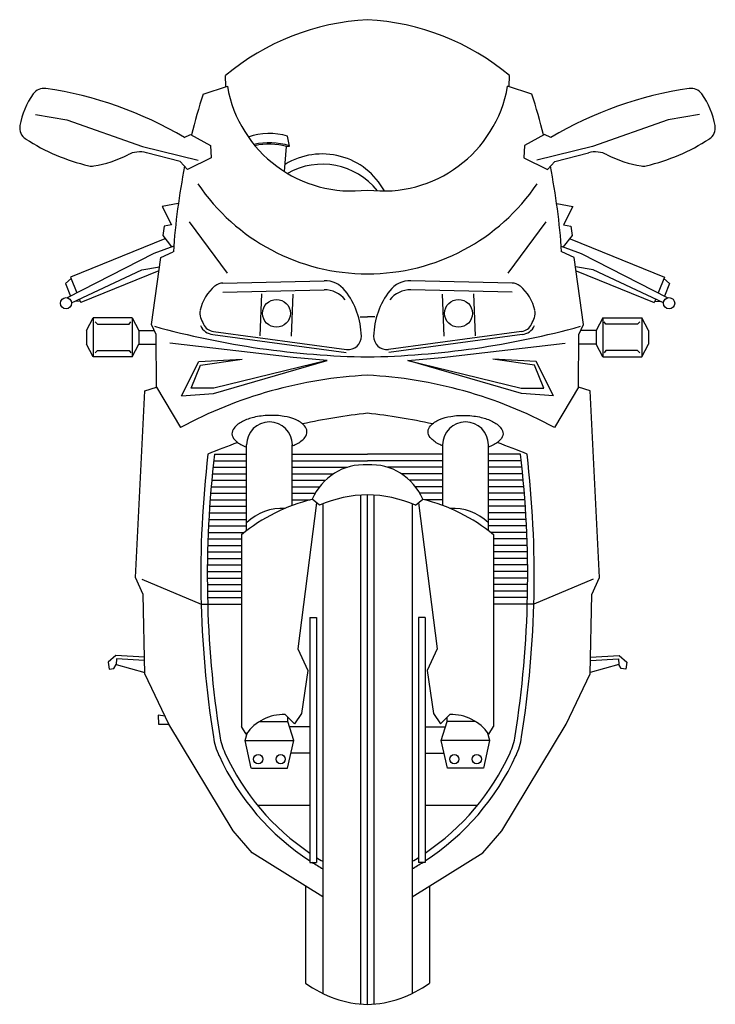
# Model space of a CAD drawing. Extents: x 536.71 to 537.44, y 567.65 to 568.7.
import ezdxf

# ---------------------------------------------------------------- set-up
doc = ezdxf.new("R2010")
doc.units = 0
doc.header["$MEASUREMENT"] = 0
doc.layers.add('TEXTURAS', color=1, linetype='CONTINUOUS')

msp = doc.modelspace()

# ---------------------------------------------------------------- linework, layer by layer
at = {"layer": 'TEXTURAS', "color": 1}
for p, q in [((536.9261, 568.6263), (536.9257, 568.6378)), ((537.2259, 568.6263), (537.2263, 568.6378)), ((536.902, 568.6182), (536.9277, 568.6266)), ((537.25, 568.6182), (537.2243, 568.6266)), ((536.7249, 568.5966), (536.758, 568.5909)), ((536.758, 568.5909), (536.8381, 568.5628)), ((537.394, 568.5909), (537.3139, 568.5628)), ((537.4271, 568.5966), (537.394, 568.5909)), ((536.8822, 568.5723), (536.8887, 568.5756)), ((536.8887, 568.5756), (536.9099, 568.564)), ((536.9933, 568.5633), (536.9915, 568.5737)), ((537.2633, 568.5756), (537.2421, 568.564)), ((537.2698, 568.5723), (537.2633, 568.5756)), ((536.8381, 568.5628), (536.8967, 568.5482)), ((536.8777, 568.5468), (536.8421, 568.5562)), ((536.9099, 568.564), (536.9107, 568.5507)), ((536.9883, 568.5362), (536.9902, 568.5628)), ((536.9902, 568.5628), (536.9933, 568.5633)), ((537.2421, 568.564), (537.2413, 568.5507)), ((537.3139, 568.5628), (537.2553, 568.5482)), ((537.2743, 568.5468), (537.3099, 568.5562)), ((536.8856, 568.5386), (536.8777, 568.5468)), ((536.9107, 568.5507), (536.8856, 568.5386)), ((537.2413, 568.5507), (537.2664, 568.5386)), ((537.2664, 568.5386), (537.2743, 568.5468)), ((536.8758, 568.5023), (536.8589, 568.4993)), ((536.8589, 568.4993), (536.8687, 568.4799)), ((537.2762, 568.5023), (537.2931, 568.4993)), ((537.2931, 568.4993), (537.2833, 568.4799)), ((536.8873, 568.4832), (536.9274, 568.4288)), ((537.2647, 568.4832), (537.2246, 568.4288)), ((536.861, 568.4786), (536.8595, 568.4687)), ((536.8687, 568.4799), (536.861, 568.4786)), ((537.2833, 568.4799), (537.2911, 568.4786)), ((537.2911, 568.4786), (537.2925, 568.4687)), ((536.8617, 568.4652), (536.7617, 568.4245)), ((536.8595, 568.4687), (536.8688, 568.4565)), ((537.2925, 568.4687), (537.2832, 568.4565)), ((537.2903, 568.4652), (537.3903, 568.4245)), ((536.8711, 568.4573), (536.85, 568.4497)), ((536.8572, 568.4453), (536.8705, 568.4514)), ((537.2809, 568.4573), (537.302, 568.4497)), ((537.2948, 568.4453), (537.2815, 568.4514)), ((536.85, 568.4497), (536.7584, 568.4026)), ((536.8473, 568.3744), (536.8572, 568.4453)), ((537.3047, 568.3744), (537.2948, 568.4453)), ((537.302, 568.4497), (537.3936, 568.4026)), ((536.7629, 568.3974), (536.8371, 568.4321)), ((536.8553, 568.4313), (536.7726, 568.3977)), ((536.8371, 568.4321), (536.8558, 568.4354)), ((537.3149, 568.4321), (537.2962, 568.4354)), ((537.2967, 568.4313), (537.3794, 568.3977)), ((537.3891, 568.3974), (537.3149, 568.4321)), ((536.7623, 568.423), (536.7564, 568.4179)), ((536.7617, 568.4245), (536.7685, 568.4078)), ((536.9231, 568.4183), (537.03, 568.4208)), ((537.2289, 568.4183), (537.122, 568.4208)), ((537.3903, 568.4245), (537.3835, 568.4078)), ((537.3897, 568.423), (537.3956, 568.4179)), ((536.7564, 568.4179), (536.7619, 568.4044)), ((536.9231, 568.4086), (537.03, 568.4111)), ((537.2289, 568.4086), (537.122, 568.4111)), ((537.3956, 568.4179), (537.3901, 568.4044)), ((536.772, 568.3992), (536.7662, 568.3989)), ((536.7711, 568.4013), (536.7726, 568.3977)), ((536.964, 568.4068), (536.9622, 568.3623)), ((536.9969, 568.4065), (536.9952, 568.362)), ((537.1551, 568.4065), (537.1568, 568.362)), ((537.188, 568.4068), (537.1898, 568.3623)), ((537.3809, 568.4013), (537.3794, 568.3977)), ((537.38, 568.3992), (537.3858, 568.3989)), ((536.7788, 568.3682), (536.7857, 568.3816)), ((536.7857, 568.3816), (536.7857, 568.3402)), ((536.8271, 568.3816), (536.7857, 568.3816)), ((536.8271, 568.3816), (536.834, 568.3682)), ((536.8271, 568.3816), (536.8271, 568.3402)), ((537.0684, 568.3826), (537.076, 568.3825)), ((537.0836, 568.3826), (537.076, 568.3825)), ((537.3249, 568.3816), (537.318, 568.3682)), ((537.3249, 568.3816), (537.3249, 568.3402)), ((537.3249, 568.3816), (537.3663, 568.3816)), ((537.3663, 568.3816), (537.3663, 568.3402)), ((537.3732, 568.3682), (537.3663, 568.3816)), ((536.7788, 568.3682), (536.7788, 568.3536)), ((536.7878, 568.3773), (536.7903, 568.3747)), ((536.7903, 568.3747), (536.8238, 568.3747)), ((536.8238, 568.3747), (536.8255, 568.3773)), ((536.834, 568.3682), (536.834, 568.3536)), ((536.834, 568.3682), (536.8503, 568.3682)), ((536.8524, 568.3638), (536.8473, 568.3744)), ((537.2996, 568.3638), (537.3047, 568.3744)), ((537.318, 568.3682), (537.3017, 568.3682)), ((537.318, 568.3682), (537.318, 568.3536)), ((537.3282, 568.3747), (537.3265, 568.3773)), ((537.3617, 568.3747), (537.3282, 568.3747)), ((537.3642, 568.3773), (537.3617, 568.3747)), ((537.3732, 568.3682), (537.3732, 568.3536)), ((536.8526, 568.3081), (536.8524, 568.3638)), ((536.9125, 568.3637), (537.0534, 568.3447)), ((536.9129, 568.3671), (537.0539, 568.3481)), ((537.2391, 568.3671), (537.0981, 568.3481)), ((537.2395, 568.3637), (537.0986, 568.3447)), ((537.2994, 568.3081), (537.2996, 568.3638)), ((536.7857, 568.3402), (536.7788, 568.3536)), ((536.7878, 568.3445), (536.7903, 568.347)), ((536.7903, 568.347), (536.8238, 568.347)), ((536.8238, 568.347), (536.8255, 568.3445)), ((536.8271, 568.3402), (536.834, 568.3536)), ((536.834, 568.3536), (536.8524, 568.3536)), ((536.9975, 568.3394), (536.8668, 568.3548)), ((537.1545, 568.3394), (537.2852, 568.3548)), ((537.318, 568.3536), (537.2996, 568.3536)), ((537.3249, 568.3402), (537.318, 568.3536)), ((537.3282, 568.347), (537.3265, 568.3445)), ((537.3617, 568.347), (537.3282, 568.347)), ((537.3642, 568.3445), (537.3617, 568.347)), ((537.3663, 568.3402), (537.3732, 568.3536)), ((536.8271, 568.3402), (536.7857, 568.3402)), ((536.8974, 568.3353), (536.9434, 568.3376)), ((536.8994, 568.3315), (536.9434, 568.3376)), ((537.0333, 568.3362), (536.9975, 568.3394)), ((537.0647, 568.3398), (537.0647, 568.3398)), ((537.0873, 568.3398), (537.0873, 568.3398)), ((537.1187, 568.3362), (537.1545, 568.3394)), ((537.2546, 568.3353), (537.2086, 568.3376)), ((537.2526, 568.3315), (537.2086, 568.3376)), ((537.3249, 568.3402), (537.3663, 568.3402)), ((536.8792, 568.2988), (536.8974, 568.3353)), ((536.8894, 568.307), (536.8994, 568.3315)), ((536.913, 568.3015), (537.0333, 568.3362)), ((537.0333, 568.3362), (536.9134, 568.307)), ((537.1187, 568.3362), (537.2386, 568.307)), ((537.239, 568.3015), (537.1187, 568.3362)), ((537.2626, 568.307), (537.2526, 568.3315)), ((537.2728, 568.2988), (537.2546, 568.3353)), ((536.8405, 568.3041), (536.8526, 568.3081)), ((536.8526, 568.3081), (536.8781, 568.2653)), ((536.9134, 568.307), (536.8894, 568.307)), ((537.2386, 568.307), (537.2626, 568.307)), ((537.2994, 568.3081), (537.2739, 568.2653)), ((537.3115, 568.3041), (537.2994, 568.3081)), ((536.8306, 568.1065), (536.8405, 568.3041)), ((536.8792, 568.2988), (536.913, 568.3015)), ((537.2728, 568.2988), (537.239, 568.3015)), ((537.3214, 568.1065), (537.3115, 568.3041)), ((536.9481, 568.1563), (536.9481, 568.2471)), ((536.9964, 568.1829), (536.9964, 568.2471)), ((537.1556, 568.1829), (537.1556, 568.2471)), ((537.2039, 568.1563), (537.2039, 568.2471)), ((536.9142, 568.2372), (536.9481, 568.2372)), ((536.9964, 568.2372), (537.076, 568.2372)), ((537.1556, 568.2372), (537.076, 568.2372)), ((537.2378, 568.2372), (537.2039, 568.2372)), ((536.9126, 568.2234), (536.9481, 568.2234)), ((536.9134, 568.2303), (536.9481, 568.2303)), ((536.9964, 568.2303), (537.076, 568.2303)), ((536.9964, 568.2234), (537.055, 568.2234)), ((537.1556, 568.2303), (537.076, 568.2303)), ((537.1556, 568.2234), (537.0971, 568.2234)), ((537.2386, 568.2303), (537.2039, 568.2303)), ((537.2394, 568.2234), (537.2039, 568.2234)), ((536.9119, 568.2165), (536.9481, 568.2165)), ((536.9964, 568.2165), (537.0402, 568.2165)), ((537.1556, 568.2165), (537.1118, 568.2165)), ((537.2401, 568.2165), (537.2039, 568.2165)), ((536.9106, 568.2027), (536.9481, 568.2027)), ((536.9112, 568.2096), (536.9481, 568.2096)), ((536.9964, 568.2096), (537.0314, 568.2096)), ((536.9964, 568.2027), (537.0253, 568.2027)), ((537.1556, 568.2096), (537.1206, 568.2096)), ((537.1556, 568.2027), (537.1267, 568.2027)), ((537.2408, 568.2096), (537.2039, 568.2096)), ((537.2414, 568.2027), (537.2039, 568.2027)), ((536.91, 568.1958), (536.9481, 568.1958)), ((536.9964, 568.1958), (537.0207, 568.1958)), ((537.0691, 567.6553), (537.0691, 568.1938)), ((537.076, 567.655), (537.076, 568.194)), ((537.0829, 567.6553), (537.0829, 568.1938)), ((537.1556, 568.1958), (537.1313, 568.1958)), ((537.242, 568.1958), (537.2039, 568.1958)), ((536.909, 568.182), (536.9481, 568.182)), ((536.9095, 568.1889), (536.9481, 568.1889)), ((536.9964, 568.1889), (537.0154, 568.1889)), ((537.022, 568.1857), (537.0023, 568.0312)), ((537.0251, 568.1831), (537.0176, 568.1894)), ((537.0288, 568.1838), (537.0288, 567.6664)), ((537.1232, 568.1838), (537.1232, 567.6664)), ((537.1269, 568.1831), (537.1344, 568.1894)), ((537.13, 568.1857), (537.1497, 568.0312)), ((537.1556, 568.1889), (537.1366, 568.1889)), ((537.2425, 568.1889), (537.2039, 568.1889)), ((537.243, 568.182), (537.2039, 568.182)), ((536.9086, 568.1751), (536.9481, 568.1751)), ((537.2435, 568.1751), (537.2039, 568.1751)), ((536.9078, 568.1613), (536.9481, 568.1613)), ((536.9081, 568.1682), (536.9481, 568.1682)), ((537.2439, 568.1682), (537.2039, 568.1682)), ((537.2442, 568.1613), (537.2039, 568.1613)), ((536.9075, 568.1544), (536.9456, 568.1544)), ((536.9426, 568.152), (536.9426, 567.9489)), ((537.2445, 568.1544), (537.2064, 568.1544)), ((537.2094, 568.152), (537.2094, 567.9489)), ((536.907, 568.1406), (536.9426, 568.1406)), ((536.9072, 568.1475), (536.9426, 568.1475)), ((537.2448, 568.1475), (537.2094, 568.1475)), ((537.245, 568.1406), (537.2094, 568.1406)), ((536.9068, 568.1337), (536.9426, 568.1337)), ((537.2452, 568.1337), (537.2094, 568.1337)), ((536.9066, 568.1199), (536.9426, 568.1199)), ((536.9067, 568.1268), (536.9426, 568.1268)), ((537.2453, 568.1268), (537.2094, 568.1268)), ((537.2454, 568.1199), (537.2094, 568.1199)), ((536.9065, 568.113), (536.9426, 568.113)), ((537.2455, 568.113), (537.2094, 568.113)), ((536.8385, 568.0887), (536.8306, 568.1065)), ((536.8372, 568.1049), (536.9, 568.0783)), ((536.9065, 568.1061), (536.9426, 568.1061)), ((536.9065, 568.0992), (536.9426, 568.0992)), ((537.2455, 568.1061), (537.2094, 568.1061)), ((537.2455, 568.0992), (537.2094, 568.0992)), ((537.3148, 568.1049), (537.252, 568.0783)), ((537.3135, 568.0887), (537.3214, 568.1065)), ((536.8405, 568.0046), (536.8385, 568.0887)), ((536.9066, 568.0923), (536.9426, 568.0923)), ((537.2454, 568.0923), (537.2094, 568.0923)), ((537.3115, 568.0046), (537.3135, 568.0887)), ((536.9, 568.0783), (536.9069, 568.0785)), ((536.9067, 568.0854), (536.9426, 568.0854)), ((536.9069, 568.0785), (536.9426, 568.0785)), ((537.2453, 568.0854), (537.2094, 568.0854)), ((537.2451, 568.0785), (537.2094, 568.0785)), ((537.252, 568.0783), (537.2451, 568.0785)), ((537.015, 568.0642), (537.015, 567.8052)), ((537.015, 568.0642), (537.0219, 568.0642)), ((537.0219, 568.0642), (537.0219, 567.8052)), ((537.1301, 568.0642), (537.1301, 567.8052)), ((537.137, 568.0642), (537.1301, 568.0642)), ((537.137, 568.0642), (537.137, 567.8052)), ((536.8099, 568.0241), (536.8015, 568.0169)), ((536.8401, 568.0223), (536.8099, 568.0241)), ((537.0023, 568.0312), (537.0127, 568.0081)), ((537.1497, 568.0312), (537.1393, 568.0081)), ((537.3119, 568.0223), (537.3421, 568.0241)), ((537.3421, 568.0241), (537.3505, 568.0169)), ((536.8015, 568.0169), (536.8028, 568.0095)), ((536.8075, 568.0103), (536.81, 568.0145)), ((536.8106, 568.0207), (536.81, 568.0145)), ((536.81, 568.0145), (536.8405, 568.006)), ((536.8402, 568.019), (536.8106, 568.0207)), ((537.342, 568.0145), (537.3115, 568.006)), ((537.3118, 568.019), (537.3414, 568.0207)), ((537.3414, 568.0207), (537.342, 568.0145)), ((537.3445, 568.0103), (537.342, 568.0145)), ((537.3505, 568.0169), (537.3492, 568.0095)), ((536.8028, 568.0095), (536.8075, 568.0103)), ((536.8659, 567.9515), (536.8405, 568.0046)), ((537.0127, 568.0081), (537.0063, 567.9628)), ((537.1393, 568.0081), (537.1457, 567.9628)), ((537.2861, 567.9515), (537.3115, 568.0046)), ((537.3492, 568.0095), (537.3445, 568.0103)), ((536.9986, 567.9519), (536.9889, 567.9617)), ((537.0063, 567.9628), (536.9986, 567.9519)), ((537.1457, 567.9628), (537.1534, 567.9519)), ((537.1534, 567.9519), (537.1631, 567.9617)), ((536.8546, 567.961), (536.8547, 567.9514)), ((536.8619, 567.9599), (536.8546, 567.961)), ((536.8547, 567.9514), (536.8659, 567.9515)), ((536.9338, 567.8386), (536.8659, 567.9515)), ((536.9616, 567.9543), (536.9918, 567.9543)), ((536.9918, 567.9543), (536.9918, 567.9587)), ((536.9981, 567.934), (536.9918, 567.9543)), ((537.1539, 567.934), (537.1602, 567.9543)), ((537.1602, 567.9543), (537.1602, 567.9587)), ((537.1904, 567.9543), (537.1602, 567.9543)), ((537.2182, 567.8386), (537.2861, 567.9515)), ((536.9477, 567.941), (536.9426, 567.9489)), ((536.9464, 567.934), (536.9492, 567.943)), ((537.015, 567.9485), (536.9936, 567.9485)), ((537.137, 567.9485), (537.1584, 567.9485)), ((537.2056, 567.934), (537.2028, 567.943)), ((537.2043, 567.941), (537.2094, 567.9489)), ((536.9464, 567.934), (536.9981, 567.934)), ((536.953, 567.905), (536.9464, 567.934)), ((536.9915, 567.905), (536.9981, 567.934)), ((537.2056, 567.934), (537.1539, 567.934)), ((537.1605, 567.905), (537.1539, 567.934)), ((537.199, 567.905), (537.2056, 567.934)), ((537.015, 567.9209), (536.9951, 567.9209)), ((537.137, 567.9209), (537.1569, 567.9209)), ((536.9533, 567.905), (536.9915, 567.905)), ((537.1987, 567.905), (537.1605, 567.905)), ((536.9595, 567.8657), (537.015, 567.8657)), ((537.137, 567.8657), (537.1925, 567.8657)), ((536.9539, 567.8153), (536.9338, 567.8386)), ((537.1981, 567.8153), (537.2182, 567.8386)), ((537.0288, 567.7686), (536.9539, 567.8153)), ((537.015, 567.8052), (537.0219, 567.8052)), ((537.1232, 567.7686), (537.1981, 567.8153)), ((537.137, 567.8052), (537.1301, 567.8052)), ((537.0105, 567.78), (537.0105, 567.6775)), ((537.1415, 567.78), (537.1415, 567.6775))]:
    msp.add_line(p, q, dxfattribs=at)
for points in [[(537.0119, 568.2611, 0.184661), (537.0094, 568.2672, 0.102156), (536.9999, 568.2737, 0.061052), (536.9878, 568.2772, 0.047352), (536.9717, 568.2782, 0.047352), (536.9556, 568.2761, 0.061052), (536.9438, 568.2719, 0.102156), (536.9348, 568.2648, 0.184661), (536.9326, 568.2586, 0.184661), (536.9352, 568.2526, 0.102156), (536.9447, 568.246, 0.017896), (536.9481, 568.2447, 0.047352)], [(537.1401, 568.2611, -0.184661), (537.1426, 568.2672, -0.102156), (537.1521, 568.2737, -0.061052), (537.1642, 568.2772, -0.047352), (537.1803, 568.2782, -0.047352), (537.1964, 568.2761, -0.061052), (537.2082, 568.2719, -0.102156), (537.2172, 568.2648, -0.184661), (537.2194, 568.2586, -0.184661), (537.2168, 568.2526, -0.102156), (537.2073, 568.246, -0.017896), (537.2039, 568.2447, -0.047352)], [(536.9964, 568.2459, 0.022751), (537.0007, 568.2478, 0.102156), (537.0098, 568.255, 0.184661), (537.0119, 568.2611, 0.184661)], [(537.1556, 568.2459, -0.022751), (537.1513, 568.2478, -0.102156), (537.1423, 568.255, -0.184661), (537.1401, 568.2611, -0.184661)]]:
    msp.add_lwpolyline(points, format="xyb", dxfattribs=at)
for centre, radius in [((536.757, 568.3969), 0.00593), ((536.9797, 568.3862), 0.0147), ((537.1723, 568.3862), 0.0147), ((537.3951, 568.3969), 0.00593), ((536.9604, 567.9144), 0.0049), ((536.9841, 567.9144), 0.0049), ((537.1679, 567.9144), 0.0049), ((537.1916, 567.9144), 0.0049)]:
    msp.add_circle(centre, radius, dxfattribs=at)
for centre, radius, start, end in [((537.0892, 568.4432), 0.2541, 92.9724, 130.029), ((537.0628, 568.4432), 0.2541, 49.971, 87.0276), ((536.792, 568.5696), 0.0851, 144.9831, 169.6484), ((536.7336, 568.6105), 0.0138, 81.7401, 144.9831), ((536.6781, 568.2281), 0.4002, 59.325, 81.7401), ((537.5821, 568.4038), 0.7131, 162.4985, 166.111), ((537.0595, 568.6494), 0.1337, 189.8367, 277.0998), ((537.0925, 568.6494), 0.1337, 262.9002, 350.1633), ((536.5699, 568.4038), 0.7131, 13.889, 17.5015), ((537.474, 568.2281), 0.4002, 98.2599, 120.675), ((537.4184, 568.6105), 0.0138, 35.0169, 98.2599), ((537.36, 568.5696), 0.0851, 10.3516, 35.0169), ((536.7218, 568.5824), 0.0138, 169.6484, 237.3722), ((536.972, 568.5079), 0.0686, 73.4908, 108.8121), ((537.4302, 568.5824), 0.0138, 302.6278, 10.3516), ((536.8315, 568.7537), 0.2173, 237.3722, 256.5902), ((536.972, 568.4982), 0.0686, 71.9149, 103.6081), ((537.3205, 568.7537), 0.2173, 283.4098, 302.6278), ((536.8351, 568.5295), 0.0276, 75.212, 117.3385), ((536.972, 568.4967), 0.0686, 74.5089, 102.678), ((537.3169, 568.5295), 0.0276, 62.6615, 104.788), ((536.7678, 568.6595), 0.1188, 279.0403, 297.3385), ((537.0281, 568.4801), 0.0748, 28.4776, 121.641), ((537.3842, 568.6595), 0.1188, 242.6615, 260.9597), ((536.7843, 568.5558), 0.0138, 256.5902, 279.0403), ((537.5821, 568.4038), 0.7131, 168.8359, 176.1699), ((537.0281, 568.4692), 0.0748, 38.6169, 119.3798), ((536.5699, 568.4038), 0.7131, 3.8301, 11.1641), ((537.3677, 568.5558), 0.0138, 260.9597, 283.4098), ((537.0759, 568.6444), 0.2164, 213.9954, 270.023), ((537.0761, 568.6444), 0.2164, 269.977, 326.0046), ((537.0307, 568.3932), 0.0276, 37.8205, 91.3339), ((537.1213, 568.3932), 0.0276, 88.6661, 142.1795), ((536.9445, 568.3793), 0.0467, 129.8399, 167.4943), ((536.9234, 568.4045), 0.0138, 91.3339, 129.8399), ((537.0307, 568.3835), 0.0276, 37.8205, 91.3339), ((536.9883, 568.3604), 0.0812, 1.2367, 37.8205), ((537.1637, 568.3604), 0.0812, 142.1795, 178.7633), ((537.1213, 568.3835), 0.0276, 88.6661, 142.1795), ((537.2286, 568.4045), 0.0138, 50.1601, 88.6661), ((537.2075, 568.3793), 0.0467, 12.5057, 50.1601), ((536.9124, 568.3864), 0.0138, 167.4943, 200.251), ((537.2396, 568.3864), 0.0138, 339.749, 12.5057), ((536.9687, 568.4072), 0.0738, 200.251, 206.0658), ((537.1833, 568.4072), 0.0738, 333.9342, 339.749), ((537.0905, 569.2407), 0.9007, 254.5458, 269.0804), ((536.9148, 568.3808), 0.0173, 206.0658, 262.33), ((536.9148, 568.3808), 0.0138, 206.0658, 262.33), ((537.0615, 569.2407), 0.9007, 270.9196, 285.4542), ((537.2372, 568.3808), 0.0138, 277.67, 333.9342), ((537.2372, 568.3808), 0.0173, 277.67, 333.9342), ((537.0557, 568.3618), 0.0138, 262.33, 1.2367), ((537.0963, 568.3618), 0.0138, 178.7633, 277.67), ((537.0994, 567.8562), 0.4651, 92.8824, 118.4051), ((537.0526, 567.8562), 0.4651, 61.5949, 87.1176), ((537.1363, 567.6938), 0.5897, 95.8731, 102.6492), ((537.0157, 567.6938), 0.5897, 77.3508, 84.1269), ((536.9723, 568.2471), 0.0242, 0, 180), ((537.1797, 568.2471), 0.0242, 0, 180), ((537.1363, 567.6938), 0.5897, 109.5792, 112.8664), ((537.0157, 567.6938), 0.5897, 67.1336, 70.4208), ((537.9953, 568.1083), 1.0957, 173.2466, 188.9461), ((537.9953, 568.1083), 1.0888, 173.2036, 188.9461), ((536.1567, 568.1083), 1.0888, 351.0539, 6.7964), ((536.1567, 568.1083), 1.0957, 351.0539, 6.7534), ((537.0725, 568.1665), 0.0595, 86.6473, 157.3648), ((537.0795, 568.1665), 0.0595, 22.6352, 93.3527), ((537.076, 568.0698), 0.1242, 65.8078, 114.1922), ((537.0626, 568.0054), 0.1894, 103.7569, 129.3051), ((537.0894, 568.0054), 0.1894, 50.6949, 76.2431), ((536.9863, 568.1241), 0.0558, 87.2456, 133.0777), ((537.1657, 568.1241), 0.0558, 46.9223, 92.7544), ((536.9871, 567.9139), 0.0477, 87.8141, 145.523), ((537.1649, 567.9139), 0.0477, 34.477, 92.1859), ((536.9879, 567.9497), 0.0759, 188.9461, 204.5764), ((536.9879, 567.9497), 0.069, 188.9461, 204.5764), ((537.1641, 567.9497), 0.069, 335.4236, 351.0539), ((537.1641, 567.9497), 0.0759, 335.4236, 351.0539), ((537.1592, 568.0281), 0.2573, 204.5764, 235.9148), ((536.9928, 568.0281), 0.2573, 304.0852, 335.4236), ((537.1592, 568.0281), 0.2642, 204.5764, 236.9213), ((536.9928, 568.0281), 0.2642, 303.0787, 335.4236), ((537.1592, 568.0281), 0.2642, 237.502, 240.4249), ((537.1592, 568.0281), 0.2573, 237.7502, 239.5492), ((536.9928, 568.0281), 0.2573, 300.4508, 302.2498), ((536.9928, 568.0281), 0.2642, 299.5751, 302.498), ((537.0785, 567.7689), 0.114, 233.3705, 268.7555), ((537.0735, 567.7689), 0.114, 271.2445, 306.6295)]:
    msp.add_arc(centre, radius, start, end, dxfattribs=at)

doc.saveas('drawing.dxf')
